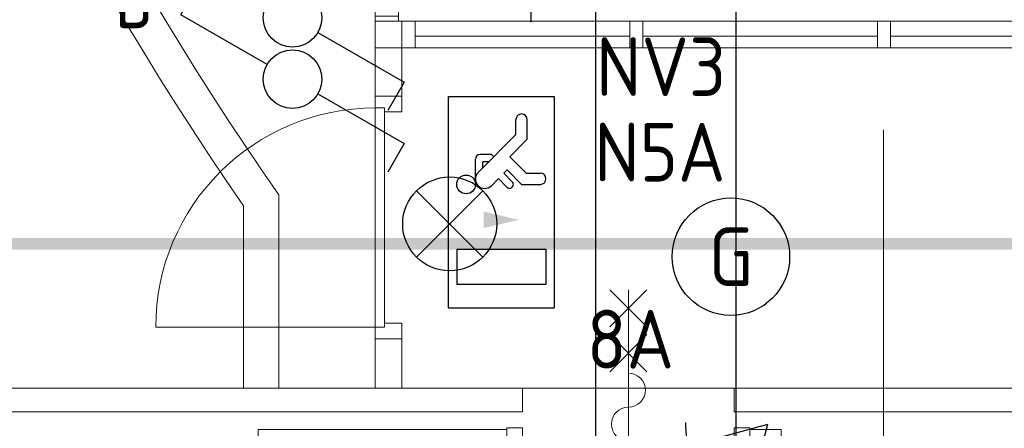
# Model space of a CAD drawing. Header units: millimetres. Extents: x -39149 to 267781, y -2340 to 58540.
# Tile 62 of 244: x 10735 to 14925, y 15429 to 17170. Entities that reach past the tile are written whole.
import ezdxf
from ezdxf.enums import TextEntityAlignment as Align

# ---------------------------------------------------------------- set-up
doc = ezdxf.new("R2010")
doc.units = ezdxf.units.MM
doc.header["$LTSCALE"] = 100
doc.header["$MEASUREMENT"] = 0
doc.linetypes.add('B0605', pattern=[141, 70, -35, 1, -35])
doc.linetypes.add('CENTER', pattern=[20, 12.5, -2.5, 2.5, -2.5])
for name, color, linetype in [('00  Bestaand', 7, 'Continuous'), ('00  Bestaand Deuren', 7, 'Continuous'), ('00  Bestaand Ramen', 7, 'Continuous'), ('22 NC Binnenwanden', 7, 'Continuous'), ('22 NC Binnenwanden Deuren', 7, 'Continuous'), ('22 NC Binnenwanden Ramen', 7, 'Continuous'), ('45 Plafond', 7, 'Continuous'), ('A Stramien', 7, 'Continuous'), ('AL$1A---_ALGEMEEN', 8, 'Continuous'), ('AL$1A---_ALGEMEEN--bestaand', 9, 'Continuous'), ('EL6131--_KG', 3, 'Continuous'), ('EL6222--_KRACHT_230', 3, 'Continuous'), ('EL6311--_LICHT_BINNEN', 3, 'Continuous'), ('EL6321--_NOODLICHT_DECEN', 3, 'Continuous'), ('EL6441--_DATACOM', 3, 'Continuous'), ('EL6511--_BRANDMELD', 3, 'Continuous'), ('handhaven - AL$1A---_ALGEMEEN', 8, 'Continuous'), ('I-BEV', 7, 'Continuous'), ('INDELING--bestaand', 7, 'Continuous')]:
    doc.layers.add(name, color=color, linetype=linetype)
doc.styles.add('BURO-018', font='isocp.shx', dxfattribs={"height": 180})
doc.styles.add('BURO-025', font='isocp.shx', dxfattribs={"height": 250})
doc.styles.add('GENERATED_STYLE_3', font='swiss.ttf', dxfattribs={"width": 0.96})
doc.styles.add('STABICAD-012', font='ISOCP.SHX', dxfattribs={"height": 1.2})
doc.styles.get("Standard").update_dxf_attribs({"font": 'txt', "bigfont": 'BIGFONT.SHX'})

# ---------------------------------------------------------------- blocks, each defined once
blk = doc.blocks.new('Slab_173_7', base_point=(11837.4, 15600))
at = {"layer": '45 Plafond', "color": 8, "linetype": 'Continuous', "lineweight": 0}
blk.add_lwpolyline([(11837.4, 15600), (11837.4, 16423.5, -0.313998), (11837.4, 31576.5), (11837.4, 32400), (17936, 32400), (19627, 30448.6, 0.121918), (17264, 27099.3), (17258.8, 27800), (13811.7, 27800), (13811.7, 20184.7), (17261.7, 20184.7), (17261.7, 20907.8, 0.124008), (19675.4, 17511), (17972.6, 15600)], format="xyb", close=True, dxfattribs=at)
blk = doc.blocks.new('Slab_201_7', base_point=(11687.4, 15600))
at = {"layer": '45 Plafond', "color": 8, "linetype": 'Continuous', "lineweight": 0}
blk.add_lwpolyline([(11687.4, 15600), (11687.4, 16376.6, -0.312064), (11687.4, 31623.4), (11687.4, 32400), (11837.4, 32400), (11837.4, 31576.5, 0.313998), (11837.4, 16423.5), (11837.4, 15600)], format="xyb", close=True, dxfattribs=at)
blk = doc.blocks.new('Empty Door_3')
at = {"layer": '00  Bestaand Deuren', "color": 8, "linetype": 'Continuous', "lineweight": 0}
for p, q in [((-450, -7), (-450, -107)), ((450, -7), (450, -107))]:
    blk.add_line(p, q, dxfattribs=at)
blk = doc.blocks.new('Wall_12_7', base_point=(18225.2, 15600))
at = {"layer": '00  Bestaand', "color": 8, "linetype": 'Continuous', "lineweight": 0}
for p, q in [((12875.2, 15600), (7070.3, 15600)), ((18225.2, 15600), (13775.2, 15600)), ((7000, 15500), (12875.2, 15500)), ((13775.2, 15500), (18125.2, 15500))]:
    blk.add_line(p, q, dxfattribs=at)
at = {"layer": '00  Bestaand Deuren', "color": 1, "linetype": 'Continuous', "lineweight": 0, "zscale": 1000}
blk.add_blockref('Empty Door_3', (13325.2, 15607), dxfattribs=at)
blk = doc.blocks.new('D1a bi h 14_5')
at = {"layer": '00  Bestaand Deuren', "color": 8, "linetype": 'Continuous', "lineweight": 0}
for p, q in [((-467, 0), (-467, 934)), ((-79.2, 429), (79.2, 587.4)), ((-79.2, 587.4), (79.2, 429)), ((0, 587.4), (0, -701.4)), ((-79.2, 241.7), (79.2, 400.2)), ((-79.2, 400.2), (79.2, 241.7)), ((-517, 0), (-450, 0)), ((-517, 0), (-517, -114)), ((-467, 0), (467, 0)), ((-467, -40), (-467, 0)), ((450, 0), (517, 0)), ((467, 0), (467, -40)), ((517, -114), (517, 0)), ((-517, -7), (-517, -107)), ((467, -40), (-467, -40)), ((-450, -40), (-450, -114)), ((450, -40), (450, -114)), ((517, -7), (517, -107)), ((517, -7), (517, -107)), ((-517, -114), (-450, -114)), ((450, -114), (517, -114)), ((-79.2, -352.2), (79.2, -510.7)), ((-79.2, -510.7), (79.2, -352.2)), ((-79.2, -701.4), (79.2, -543)), ((-79.2, -543), (79.2, -701.4))]:
    blk.add_line(p, q, dxfattribs=at)
for centre, radius, start, end in [((-467, 0), 934, 0, 90), ((0, 160), 72.3, 270, 90), ((0, 15.3), 72.3, 90, 270), ((0, -129.3), 72.3, 270, 90), ((0, -274), 72.3, 90, 270)]:
    blk.add_arc(centre, radius, start, end, dxfattribs=at)
blk = doc.blocks.new('Wall_24_7', base_point=(13975.2, 15425))
at = {"layer": '00  Bestaand', "color": 8, "linetype": 'Continuous', "lineweight": 0}
for p, q in [((12808.2, 15425), (11750, 15425)), ((11750, 15425), (11750, 15325)), ((12808.2, 15325), (12808.2, 15425)), ((12808.2, 15325), (12808.2, 15425)), ((13842.2, 15325), (13842.2, 15425)), ((13975.2, 15425), (13842.2, 15425)), ((13975.2, 15325), (13975.2, 15425)), ((11775, 15325), (12808.2, 15325)), ((13842.2, 15325), (13975.2, 15325))]:
    blk.add_line(p, q, dxfattribs=at)
at = {"layer": '00  Bestaand Deuren', "color": 1, "linetype": 'Continuous', "lineweight": 0, "zscale": 1000, "rotation": 180}
blk.add_blockref('D1a bi h 14_5', (13325.2, 15318), dxfattribs=at)
blk = doc.blocks.new('D1a bi h 14_34')
at = {"layer": '00  Bestaand Deuren', "color": 8, "linetype": 'Continuous', "lineweight": 0}
for p, q in [((-467, 0), (-467, 934)), ((-517, 0), (-450, 0)), ((-517, 0), (-517, -114)), ((-517, 0), (-517, -114)), ((-467, 0), (467, 0)), ((-467, -40), (-467, 0)), ((450, 0), (517, 0)), ((467, 0), (467, -40)), ((517, -114), (517, 0)), ((517, 0), (517, -114)), ((467, -40), (-467, -40)), ((-450, -40), (-450, -114)), ((450, -40), (450, -114)), ((-517, -114), (-450, -114)), ((450, -114), (517, -114))]:
    blk.add_line(p, q, dxfattribs=at)
blk.add_arc((-467, 0), 934, 0, 90, dxfattribs=at)
blk = doc.blocks.new('Wall_346_7', base_point=(12361.5, 15600))
at = {"layer": '00  Bestaand', "color": 8, "linetype": 'Continuous', "lineweight": 0}
for p, q in [((12361.5, 17050), (12247.5, 17050)), ((12247.5, 17050), (12247.5, 16844)), ((12361.5, 16844), (12361.5, 17050)), ((12247.5, 16844), (12361.5, 16844)), ((12247.5, 15810), (12361.5, 15810)), ((12247.5, 15810), (12247.5, 15600)), ((12361.5, 15600), (12361.5, 15810)), ((12247.5, 15600), (12361.5, 15600))]:
    blk.add_line(p, q, dxfattribs=at)
at = {"layer": '00  Bestaand Deuren', "color": 1, "linetype": 'Continuous', "lineweight": 0, "zscale": 1000, "rotation": 90}
blk.add_blockref('D1a bi h 14_34', (12247.5, 16327), dxfattribs=at)
blk = doc.blocks.new('R1a comb 14')
at = {"layer": '00  Bestaand Ramen', "color": 8, "linetype": 'Continuous', "lineweight": 0}
for p, q in [((-498.6, 0), (498.6, 0)), ((-498.6, 0), (-442.6, 0)), ((-498.6, -114), (-498.6, 0)), ((-498.6, 0), (-498.6, -114)), ((-442.6, 0), (-442.6, -50)), ((-442.6, 0), (470.6, 0)), ((470.6, -50), (470.6, 0)), ((470.6, 0), (498.6, 0)), ((-442.6, -50), (-442.6, -114)), ((-442.6, -50), (470.6, -50)), ((-442.6, -50), (470.6, -50)), ((470.6, -114), (470.6, -50)), ((-498.6, -114), (498.6, -114)), ((-442.6, -114), (-498.6, -114)), ((470.6, -114), (-442.6, -114)), ((498.6, -114), (470.6, -114))]:
    blk.add_line(p, q, dxfattribs=at)
blk = doc.blocks.new('R1a comb 14_2')
at = {"layer": '00  Bestaand Ramen', "color": 8, "linetype": 'Continuous', "lineweight": 0}
for p, q in [((-527, 0), (527, 0)), ((-527, 0), (-499, 0)), ((-499, 0), (-499, -50)), ((-499, 0), (499, 0)), ((499, -50), (499, 0)), ((499, 0), (527, 0)), ((-499, -50), (-499, -114)), ((-499, -50), (499, -50)), ((-499, -50), (499, -50)), ((499, -114), (499, -50)), ((-527, -114), (527, -114)), ((-499, -114), (-527, -114)), ((499, -114), (-499, -114)), ((527, -114), (499, -114))]:
    blk.add_line(p, q, dxfattribs=at)
blk = doc.blocks.new('Wall_347_7', base_point=(12247.5, 17050))
at = {"layer": '00  Bestaand', "color": 8, "linetype": 'Continuous', "lineweight": 0}
for p, q in [((12361.5, 17164), (12247.5, 17164)), ((12247.5, 17164), (12247.5, 17050)), ((12361.5, 17050), (12361.5, 17164)), ((12247.5, 17050), (12361.5, 17050))]:
    blk.add_line(p, q, dxfattribs=at)
at = {"layer": '00  Bestaand Ramen', "color": 1, "linetype": 'Continuous', "lineweight": 0, "xscale": -1, "zscale": 1000, "rotation": 180}
for name, p in [('R1a comb 14', (12860.2, 17050)), ('R1a comb 14_2', (13885.8, 17050)), ('R1a comb 14_2', (14939.8, 17050))]:
    blk.add_blockref(name, p, dxfattribs=at)
blk = doc.blocks.new('R1a metaal 14_6')
at = {"layer": '22 NC Binnenwanden Ramen', "color": 8, "linetype": 'Continuous', "lineweight": 0}
for p, q in [((-429.8, 0), (429.8, 0)), ((-429.8, 0), (-394.8, 0)), ((-429.8, -100), (-429.8, 0)), ((-429.8, 0), (-429.8, -100)), ((-394.8, 0), (-394.8, -50)), ((-394.8, 0), (394.8, 0)), ((394.8, -50), (394.8, 0)), ((394.8, 0), (429.8, 0)), ((429.8, 0), (429.8, -100)), ((429.8, 0), (429.8, -100)), ((-394.8, -50), (-394.8, -100)), ((-394.8, -50), (394.8, -50)), ((-394.8, -50), (394.8, -50)), ((394.8, -100), (394.8, -50)), ((-429.8, -100), (429.8, -100)), ((-394.8, -100), (-429.8, -100)), ((394.8, -100), (-394.8, -100)), ((429.8, -100), (394.8, -100))]:
    blk.add_line(p, q, dxfattribs=at)
blk = doc.blocks.new('R1a metaal 14_7')
at = {"layer": '22 NC Binnenwanden Ramen', "color": 8, "linetype": 'Continuous', "lineweight": 0}
for p, q in [((-649.7, 0), (749.7, 0)), ((-649.7, 0), (-614.7, 0)), ((-649.7, -100), (-649.7, 0)), ((-649.7, 0), (-649.7, -100)), ((-614.7, 0), (-614.7, -50)), ((-614.7, 0), (614.7, 0)), ((614.7, -50), (614.7, 0)), ((614.7, 0), (749.7, 0)), ((-614.7, -50), (-614.7, -100)), ((-614.7, -50), (614.7, -50)), ((-614.7, -50), (614.7, -50)), ((614.7, -100), (614.7, -50)), ((-649.7, -100), (649.7, -100)), ((-614.7, -100), (-649.7, -100)), ((614.7, -100), (-614.7, -100)), ((649.7, -100), (614.7, -100))]:
    blk.add_line(p, q, dxfattribs=at)
blk = doc.blocks.new('D1a bi h 14_38')
at = {"layer": '22 NC Binnenwanden Deuren', "color": 8, "linetype": 'Continuous', "lineweight": 0}
for p, q in [((-453.5, -10), (-453.5, 897)), ((-503.5, 0), (-436.5, 0)), ((-503.5, 0), (-503.5, -100)), ((-503.5, 0), (-503.5, -100)), ((-453.5, -10), (-453.5, 0)), ((436.5, 0), (503.5, 0)), ((453.5, -10), (453.5, 0)), ((503.5, -100), (503.5, 0)), ((503.5, 0), (503.5, -100)), ((-453.5, -10), (453.5, -10)), ((-453.5, -50), (-453.5, -10)), ((453.5, -10), (453.5, -50)), ((453.5, -50), (-453.5, -50)), ((-436.5, -50), (-436.5, -100)), ((436.5, -50), (436.5, -100)), ((-503.5, -100), (-436.5, -100)), ((436.5, -100), (503.5, -100))]:
    blk.add_line(p, q, dxfattribs=at)
blk.add_arc((-453.5, -10), 907, 0, 90, dxfattribs=at)
blk = doc.blocks.new('Wall_384_7', base_point=(12297.5, 17164))
at = {"layer": '22 NC Binnenwanden', "color": 8, "linetype": 'Continuous', "lineweight": 0}
for p, q in [((12247.5, 17184), (12347.5, 17184)), ((12247.5, 17184), (12247.5, 17164)), ((12347.5, 17164), (12347.5, 17184)), ((12247.5, 17164), (12347.5, 17164))]:
    blk.add_line(p, q, dxfattribs=at)
at = {"layer": '22 NC Binnenwanden Deuren', "color": 1, "linetype": 'Continuous', "lineweight": 0, "xscale": -1, "zscale": 1000, "rotation": 270}
blk.add_blockref('D1a bi h 14_38', (12347.5, 18547.1), dxfattribs=at)
at = {"layer": '22 NC Binnenwanden Ramen', "color": 1, "linetype": 'Continuous', "lineweight": 0, "zscale": 1000, "rotation": 90}
for name, p in [('R1a metaal 14_7', (12247.5, 19700.3)), ('R1a metaal 14_6', (12247.5, 17613.8))]:
    blk.add_blockref(name, p, dxfattribs=at)
blk = doc.blocks.new('Standard grid marker_13')
at = {"layer": 'A Stramien', "color": 8, "linetype": 'B0605', "lineweight": 0}
blk.add_line((4000, 0), (46394.8, 0), dxfattribs=at)
at = {"layer": 'A Stramien', "color": 4, "lineweight": 0, "style": 'GENERATED_STYLE_3'}
blk.add_attdef('AC_MARKERTEXT_1', text='', height=100, rotation=90, dxfattribs=at).set_placement((-20, -49.7), align=Align.BOTTOM_LEFT)
blk = doc.blocks.new('D1a bi h 14_39')
at = {"layer": '22 NC Binnenwanden Deuren', "color": 8, "linetype": 'Continuous', "lineweight": 0}
for p, q in [((-453.5, -10), (-453.5, 897)), ((-503.5, 0), (-436.5, 0)), ((-503.5, 0), (-503.5, -100)), ((-503.5, 0), (-503.5, -100)), ((-453.5, -10), (-453.5, 0)), ((436.5, 0), (503.5, 0)), ((453.5, -10), (453.5, 0)), ((503.5, -100), (503.5, 0)), ((503.5, 0), (503.5, -100)), ((-453.5, -10), (453.5, -10)), ((-453.5, -50), (-453.5, -10)), ((453.5, -10), (453.5, -50)), ((453.5, -50), (-453.5, -50)), ((-436.5, -50), (-436.5, -100)), ((436.5, -50), (436.5, -100)), ((-503.5, -100), (-436.5, -100)), ((436.5, -100), (503.5, -100))]:
    blk.add_line(p, q, dxfattribs=at)
blk.add_arc((-453.5, -10), 907, 0, 90, dxfattribs=at)
blk = doc.blocks.new('Wall_385_8', base_point=(12297.5, 17164))
at = {"layer": '22 NC Binnenwanden', "color": 8, "linetype": 'Continuous', "lineweight": 0}
for p, q in [((12247.5, 17184), (12347.5, 17184)), ((12247.5, 17184), (12247.5, 17164)), ((12347.5, 17164), (12347.5, 17184)), ((12247.5, 17164), (12347.5, 17164))]:
    blk.add_line(p, q, dxfattribs=at)
at = {"layer": '22 NC Binnenwanden Deuren', "color": 1, "linetype": 'Continuous', "lineweight": 0, "xscale": -1, "zscale": 1000, "rotation": 270}
blk.add_blockref('D1a bi h 14_39', (12347.5, 18547.1), dxfattribs=at)
at = {"layer": '22 NC Binnenwanden Ramen', "color": 1, "linetype": 'Continuous', "lineweight": 0, "zscale": 1000, "rotation": 90}
for name, p in [('R1a metaal 14_7', (12247.5, 19700.3)), ('R1a metaal 14_6', (12247.5, 17613.8))]:
    blk.add_blockref(name, p, dxfattribs=at)
blk = doc.blocks.new('1115B3A')
at = {"layer": 'handhaven - AL$1A---_ALGEMEEN', "color": 0, "linetype": 'Continuous'}
blk.add_circle((0, 0), 2.5, dxfattribs=at)
at = {"layer": 'handhaven - AL$1A---_ALGEMEEN', "color": 0, "linetype": 'Continuous', "style": 'BURO-018'}
for tag, p in [('CIRCUIT', (0, 5)), ('PANEL', (0, 5)), ('SUBCIRCUIT', (4.5, 5)), ('LIGHTFIXTURECODE', (0, 0)), ('SWITCHCODE', (4.5, -1))]:
    blk.add_attdef(tag, text='', height=1.8, dxfattribs=at).set_placement(p, align=Align.MIDDLE)
blk = doc.blocks.new('111406')
at = {"layer": 'AL$1A---_ALGEMEEN', "color": 0, "linetype": 'Continuous'}
for p, q in [((0.625, 3.333), (2.742, 7)), ((2.742, 7), (3.955, 6.3)), ((-0.625, 1.167), (-2.742, -2.5)), ((-2.742, -2.5), (-3.955, -1.8))]:
    blk.add_line(p, q, dxfattribs=at)
blk.add_circle((0, 2.25), 1.25, dxfattribs=at)
at = {"layer": 'AL$1A---_ALGEMEEN', "color": 0, "linetype": 'Continuous', "style": 'BURO-018'}
blk.add_attdef('SWITCHCODE', text='', height=1.8, dxfattribs=at).set_placement((3.416, 9), align=Align.MIDDLE)
at = {"layer": 'AL$1A---_ALGEMEEN', "color": 0, "linetype": 'Continuous', "style": 'BURO-018', "flags": 1}
blk.add_attdef('ARTICLECODE', text='', height=1.8, dxfattribs=at).set_placement((0, 0), align=Align.MIDDLE)
blk = doc.blocks.new('1115C2J')
at = {"color": 0, "linetype": 'Continuous'}
for p, q in [((-4.5, 5.5), (4.5, 5.5)), ((-4.5, 1), (-4.5, 5.5)), ((4.5, 1), (4.5, 5.5)), ((2, 5.15), (3.5, 5.15)), ((2, 1.35), (2, 5.15)), ((3.5, 5.15), (3.5, 1.35)), ((-1.24, 4.309), (-1.24, 4.91)), ((-0.76, 4.11), (-0.76, 4.91)), ((-2.681, 4.35), (-3.52, 4.35)), ((-1.94, 3.609), (-2.681, 4.35)), ((-1.24, 4.309), (-1.94, 3.609)), ((-2.88, 3.87), (-3.52, 3.87)), ((-1.271, 2.261), (-2.88, 3.87)), ((-1.374, 3.496), (-0.76, 4.11)), ((-1.233, 3.354), (-1.374, 3.496)), ((-0.872, 3.715), (-1.233, 3.354)), ((-0.646, 3.489), (-1.007, 3.128)), ((-0.705, 2.827), (-1.007, 3.128)), ((-1.94, 2.93), (-2.04, 2.83)), ((-2.04, 2.83), (-2.04, 2.344)), ((-1.714, 2.704), (-1.72, 2.697)), ((-1.72, 2.697), (-1.72, 2.464)), ((-0.988, 2.144), (-1.84, 2.144)), ((-1.474, 2.464), (-1.72, 2.464)), ((2, 1.35), (3.5, 1.35)), ((4.5, 1), (-4.5, 1))]:
    blk.add_line(p, q, dxfattribs=at)
blk.add_lwpolyline([(0.75, 4, 0, 0.7, 0), (0.75, 2.5, 0.7, 0.7, 0)], format="xyseb", dxfattribs=at)
blk.add_circle((-0.76, 1.75), 0.4, dxfattribs=at)
for centre, radius, start, end in [((-1, 4.91), 0.24, 0, 180), ((-3.52, 4.11), 0.24, 90, 270), ((-0.759, 3.602), 0.16, 315, 135), ((-0.988, 2.544), 0.4, 225, 45), ((-1.84, 2.344), 0.2, 180, 270)]:
    blk.add_arc(centre, radius, start, end, dxfattribs=at)
at = {"color": 0, "linetype": 'Continuous', "style": 'BURO-018'}
for tag, p in [('PANEL', (0, 15.167)), ('CIRCUIT', (0, 12.167)), ('SUBCIRCUIT', (4.5, 12.167)), ('LIGHTFIXTURECODE', (0, 8))]:
    blk.add_attdef(tag, text='', height=1.8, dxfattribs=at).set_placement(p, align=Align.MIDDLE)
blk = doc.blocks.new('7006')
at = {"layer": 'AL$1A---_ALGEMEEN--bestaand', "color": 0, "linetype": 'Continuous'}
for p in [(3.031, 1.75), (3.031, -1.75)]:
    blk.add_line(p, (0, 0), dxfattribs=at)
for points in [[(3.524, 1.283), (5.873, 2.138)], [(3.75, 0), (6.25, 0)], [(3.524, -1.283), (5.873, -2.138)]]:
    blk.add_lwpolyline(points, dxfattribs=at)
blk.add_arc((0, 0), 3.5, 313.3985, 46.6015, dxfattribs=at)
blk = doc.blocks.new('E00153')
at = {"color": 0, "linetype": 'Continuous'}
for p, q in [((-1.443, 7), (1.443, 7)), ((0, 4.5), (-1.443, 7)), ((0, 4.5), (1.443, 7)), ((0, 4.5), (0, 1)), ((-1, 4), (1, 2.845)), ((-1, 3), (1, 1.845))]:
    blk.add_line(p, q, dxfattribs=at)
at = {"color": 7, "style": 'BURO-018'}
for tag, p in [('COMMENT1', (-6, 12)), ('COMMENT2', (6, 12)), ('DATACOM1', (-6, 9)), ('DATACOM2', (6, 9))]:
    blk.add_attdef(tag, text='', height=1.8, dxfattribs=at).set_placement(p, align=Align.MIDDLE)
at = {"color": 0, "style": 'BURO-018'}
blk.add_attdef('TEXT1', text='', height=1.8, dxfattribs=at).set_placement((2.5, 6), align=Align.MIDDLE)
at = {"color": 0, "linetype": 'Continuous', "style": 'BURO-018', "flags": 1}
blk.add_attdef('ARTICLECODE', text='', height=1.8, dxfattribs=at).set_placement((0, 0), align=Align.MIDDLE)
blk = doc.blocks.new('E00024')
at = {"color": 0, "linetype": 'Continuous'}
for p, q in [((-1.414, 1.586), (1.414, 4.414)), ((-1.414, 4.414), (1.414, 1.586))]:
    blk.add_line(p, q, dxfattribs=at)
blk.add_circle((0, 3), 2, dxfattribs=at)
at = {"color": 0, "linetype": 'Continuous', "style": 'BURO-018'}
blk.add_attdef('TEXT1', text='', height=1.8, dxfattribs=at).set_placement((0, 7.5), align=Align.MIDDLE)
at = {"color": 0, "linetype": 'Continuous', "style": 'BURO-018', "flags": 1}
blk.add_attdef('ARTICLECODE', (0, 0), '', height=1.8, dxfattribs=at)
at = {"layer": 'EL6222--_KRACHT_230', "color": 1, "style": 'STABICAD-012'}
blk.add_attdef('FIREPROTECTION_PANEL', text='', height=1.8, dxfattribs=at).set_placement((417.277, 62.688), align=Align.MIDDLE)
at = {"layer": 'EL6511--_BRANDMELD', "color": 1, "style": 'STABICAD-012'}
for tag, p in [('FIREPROTECTION_ZONE', (482.912, 371.427)), ('CODING2', (482.912, 369.427)), ('FIREPROTECTION_HARDWARENUMBER', (482.912, 367.427))]:
    blk.add_attdef(tag, text='', height=1.8, dxfattribs=at).set_placement(p, align=Align.MIDDLE)
at = {"layer": 'EL6511--_BRANDMELD'}
blk.add_attdef('CODING1', (0, 0), '', height=0.2, dxfattribs=at)

msp = doc.modelspace()

# ---------------------------------------------------------------- linework, layer by layer
at = {"layer": 'EL6131--_KG'}
for p, q in [((13184.6, 30606.9), (13184.6, 15254.7)), ((13784.6, 15254.7), (13784.6, 30606.9))]:
    msp.add_line(p, q, dxfattribs=at)
at = {"layer": 'INDELING--bestaand', "linetype": 'CENTER', "const_width": 50}
msp.add_lwpolyline([(-5556.7, 16215), (-5205.7, 16215), (52063.8, 16215)], dxfattribs=at)

# ---------------------------------------------------------------- block references
at = {"layer": '00  Bestaand', "color": 1, "lineweight": 0}
for name, p in [('Wall_347_7', (12247.5, 17050)), ('Wall_346_7', (12361.5, 15600)), ('Wall_24_7', (13975.2, 15425)), ('Wall_12_7', (18225.2, 15600))]:
    msp.add_blockref(name, p, dxfattribs=at)
at = {"layer": '22 NC Binnenwanden', "color": 1, "lineweight": 0}
for name in ['Wall_384_7', 'Wall_385_8']:
    msp.add_blockref(name, (12297.5, 17164), dxfattribs=at)
at = {"layer": '45 Plafond', "color": 252, "linetype": 'Continuous', "lineweight": 0}
for name, p in [('Slab_201_7', (11687.4, 15600)), ('Slab_173_7', (11837.4, 15600))]:
    msp.add_blockref(name, p, dxfattribs=at)
at = {"layer": 'A Stramien', "color": 1, "linetype": 'Continuous', "lineweight": 0, "zscale": 1000, "rotation": 270}
msp.add_blockref('Standard grid marker_13', (14411.5, 48900), dxfattribs=at)
at = {"layer": 'EL6311--_LICHT_BINNEN', "linetype": 'Continuous'}
ref = msp.add_blockref('111406', (12120.8, 17178), dxfattribs=dict(at, xscale=100, yscale=100, zscale=100, rotation=90))
ref.add_attrib('SWITCHCODE', 'a', dxfattribs={"layer": '0', "linetype": 'ByBlock', "height": 250, "style": 'BURO-025'}).set_placement((11220.8, 17519.6), align=Align.MIDDLE)
ref = msp.add_blockref('111406', (12120.8, 16916.5), dxfattribs=dict(at, xscale=100, yscale=100, zscale=100, rotation=90))
ref.add_attrib('SWITCHCODE', 'b', dxfattribs={"layer": '0', "linetype": 'ByBlock', "height": 250, "style": 'BURO-025'}).set_placement((11220.8, 17258.1), align=Align.MIDDLE)
ref = msp.add_blockref('1115B3A', (13761.6, 16160.4), dxfattribs=dict(at, xscale=100, yscale=100, zscale=100))
ref.add_attrib('CIRCUIT', '8A', dxfattribs={"layer": '0', "linetype": 'ByBlock', "height": 250, "style": 'BURO-025'}).set_placement((13334, 15809.2), align=Align.MIDDLE)
ref.add_attrib('LIGHTFIXTURECODE', 'G', dxfattribs={"layer": '0', "linetype": 'ByBlock', "height": 250, "style": 'BURO-025'}).set_placement((13761.6, 16160.4), align=Align.MIDDLE)
at = {"layer": 'EL6321--_NOODLICHT_DECEN', "linetype": 'Continuous'}
ref = msp.add_blockref('1115C2J', (12459.5, 16392.2), dxfattribs=dict(at, xscale=100, yscale=100, zscale=100, rotation=270))
ref.add_attrib('CIRCUIT', 'N5A', dxfattribs={"layer": '0', "linetype": 'ByBlock', "height": 250, "style": 'BURO-025'}).set_placement((13459.3, 16605.4), align=Align.MIDDLE)
ref.add_attrib('LIGHTFIXTURECODE', 'NV3', dxfattribs={"layer": '0', "linetype": 'ByBlock', "height": 250, "style": 'BURO-025'}).set_placement((13464.2, 16969.7), align=Align.MIDDLE)
at = {"layer": 'EL6441--_DATACOM', "linetype": 'Continuous'}
ref = msp.add_blockref('E00153', (12910.2, 17058.9), dxfattribs=dict(at, xscale=100, yscale=100, zscale=100))
ref.add_attrib('DATACOM1', 'M.0.5.119/120', dxfattribs={"layer": '0', "color": 1, "linetype": 'ByBlock', "height": 180, "rotation": 90, "style": 'BURO-018'}).set_placement((12893.1, 18476.7), align=Align.MIDDLE)
at = {"layer": 'EL6511--_BRANDMELD', "linetype": 'Continuous', "xscale": 100, "yscale": 100, "zscale": 100}
msp.add_blockref('E00024', (12564.6, 15999.8), dxfattribs=at)
at = {"layer": 'I-BEV', "linetype": 'Continuous', "xscale": 100, "yscale": 100, "zscale": 100}
for rotation in [225.3723459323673, 225.3723459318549]:
    msp.add_blockref('7006', (13918, 15446.9), dxfattribs=dict(at, rotation=rotation))

doc.saveas('drawing.dxf')
